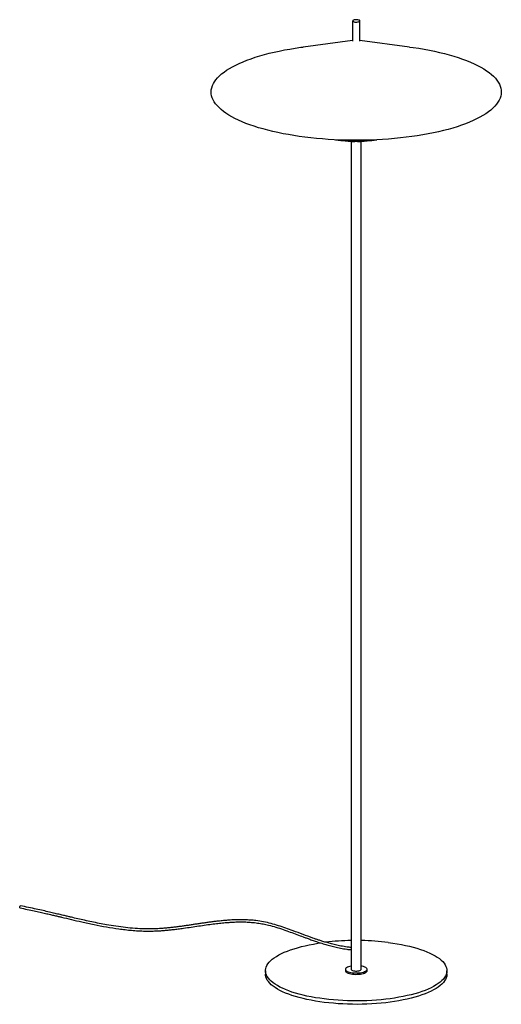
# Paper-space layout '_Dimétrica' of a CAD drawing. Header units: millimetres. Extents: x -464 to 200, y -1259 to 100.
import ezdxf

# ---------------------------------------------------------------- set-up
doc = ezdxf.new("R2010")
doc.units = ezdxf.units.MM

psp = doc.layouts.new('_Dimétrica')

# ---------------------------------------------------------------- linework, layer by layer
at = {"color": 7, "linetype": 'Continuous', "lineweight": 25}
for p, q in [((-5, 98.1), (-5, 69.9)), ((5, 69.9), (5, 98.1)), ((-5, 71), (-73.3, 62)), ((73.3, 62), (5, 71)), ((-23.9, -66.6), (-2.2, -69)), ((2.2, -69), (23.9, -66.6)), ((-7, -68.5), (-7, -1210.6)), ((7, -1210.6), (7, -68.5)), ((-125, -1212.5), (-125, -1217.2)), ((-15, -1210.6), (-15, -1212.5)), ((15, -1212.5), (15, -1210.6)), ((125, -1217.2), (125, -1212.5))]:
    psp.add_line(p, q, dxfattribs=at)
at = {"color": 7, "linetype": 'Continuous', "lineweight": 25, "flags": 128}
for points in [[(-1.8, 96.5), (-0.4, 96.4), (0.9, 96.4), (2.2, 96.6), (3.3, 96.8), (4.2, 97.2), (4.8, 97.6), (5, 98), (4.8, 98.5), (4.3, 98.9), (3.5, 99.2), (2.4, 99.5), (1.1, 99.7), (-0.2, 99.7), (-1.6, 99.6), (-2.8, 99.4), (-3.8, 99.1), (-4.5, 98.7), (-4.9, 98.3), (-5, 97.9), (-4.6, 97.4), (-3.9, 97), (-3, 96.7), (-1.8, 96.5)], [(73.3, 62), (78.5, 61.3), (86.1, 60.2), (93.6, 58.9), (100.9, 57.6), (108.1, 56.1), (115, 54.5), (121.8, 52.9), (128.3, 51.1), (134.6, 49.3), (140.7, 47.4), (146.5, 45.4), (152.1, 43.3), (157.4, 41.1), (162.4, 38.9), (167.2, 36.6), (171.6, 34.2), (175.8, 31.8), (179.6, 29.3), (183.1, 26.8), (186.3, 24.2), (189.2, 21.6), (191.8, 18.9), (194, 16.2), (195.8, 13.5), (197.4, 10.8), (198.6, 8), (199.4, 5.2), (199.9, 2.4), (200, -0.4), (199.8, -3.1), (199.2, -5.9), (198.3, -8.7), (197, -11.5), (195.4, -14.2), (193.4, -16.9), (191.2, -19.6), (188.5, -22.3), (185.6, -24.9), (182.3, -27.4), (178.7, -30), (174.7, -32.4), (170.5, -34.8), (166, -37.2), (161.2, -39.5), (156.1, -41.7), (150.7, -43.8), (145.1, -45.9), (139.2, -47.9), (133, -49.8), (126.7, -51.6), (120.1, -53.3), (113.3, -54.9), (106.3, -56.5), (99.1, -57.9), (91.7, -59.2), (84.2, -60.5), (76.5, -61.6), (68.7, -62.6), (60.8, -63.5), (52.8, -64.3), (44.6, -65), (36.4, -65.6), (28.2, -66), (19.8, -66.3), (11.5, -66.6), (3.1, -66.7), (-5.3, -66.6), (-13.6, -66.5), (-22, -66.3), (-30.3, -65.9), (-38.5, -65.4), (-46.7, -64.8), (-54.8, -64.1), (-62.8, -63.3), (-70.7, -62.4), (-78.5, -61.3), (-86.1, -60.2), (-93.6, -58.9), (-100.9, -57.6), (-108.1, -56.1), (-115, -54.5), (-121.8, -52.9), (-128.3, -51.1), (-134.6, -49.3), (-140.7, -47.4), (-146.5, -45.4), (-152.1, -43.3), (-157.4, -41.1), (-162.4, -38.9), (-167.2, -36.6), (-171.6, -34.2), (-175.8, -31.8), (-179.6, -29.3), (-183.1, -26.8), (-186.3, -24.2), (-189.2, -21.6), (-191.8, -18.9), (-194, -16.2), (-195.8, -13.5), (-197.4, -10.8), (-198.6, -8), (-199.4, -5.2), (-199.9, -2.4), (-200, 0.4), (-199.8, 3.1), (-199.2, 5.9), (-198.3, 8.7), (-197, 11.5), (-195.4, 14.2), (-193.4, 16.9), (-191.2, 19.6), (-188.5, 22.3), (-185.6, 24.9), (-182.3, 27.4), (-178.7, 30), (-174.7, 32.4), (-170.5, 34.8), (-166, 37.2), (-161.2, 39.5), (-156.1, 41.7), (-150.7, 43.8), (-145.1, 45.9), (-139.2, 47.9), (-133, 49.8), (-126.7, 51.6), (-120.1, 53.3), (-113.3, 54.9), (-106.3, 56.5), (-99.1, 57.9), (-91.7, 59.2), (-84.2, 60.5), (-76.5, 61.6), (-73.3, 62)], [(-463.8, -1125.8), (-463.9, -1125.7), (-464, -1125.3), (-464, -1124.8), (-463.9, -1124.3), (-463.8, -1123.7), (-463.6, -1123.3), (-463.4, -1123), (-463.2, -1122.9)], [(44.2, -1173.5), (50.4, -1174.3), (56.4, -1175.3), (62.2, -1176.3), (67.9, -1177.5), (73.4, -1178.7), (78.7, -1180.1), (83.7, -1181.5), (88.6, -1183.1), (93.1, -1184.7), (97.4, -1186.4), (101.5, -1188.1), (105.2, -1190), (108.7, -1191.9), (111.8, -1193.8), (114.6, -1195.8), (117.1, -1197.9), (119.3, -1200), (121.1, -1202.1), (122.6, -1204.3), (123.7, -1206.5), (124.5, -1208.7), (124.9, -1210.9), (125, -1213.1), (124.7, -1215.3), (124.1, -1217.5), (123.1, -1219.7), (121.8, -1221.9), (120.1, -1224), (118.1, -1226.2), (115.7, -1228.2), (113, -1230.3), (110, -1232.2), (106.7, -1234.2), (103.1, -1236), (99.2, -1237.8), (95, -1239.6), (90.5, -1241.2), (85.8, -1242.8), (80.9, -1244.2), (75.7, -1245.6), (70.3, -1246.9), (64.7, -1248.1), (58.9, -1249.2), (52.9, -1250.2), (46.8, -1251.1), (40.6, -1251.9), (34.3, -1252.5), (27.8, -1253.1), (21.3, -1253.5), (14.7, -1253.9), (8.1, -1254.1), (1.4, -1254.1), (-5.2, -1254.1), (-11.9, -1254), (-18.5, -1253.7), (-25, -1253.3), (-31.5, -1252.8), (-37.9, -1252.2), (-44.2, -1251.4), (-50.4, -1250.6), (-56.4, -1249.7), (-62.2, -1248.6), (-67.9, -1247.5), (-73.4, -1246.2), (-78.7, -1244.9), (-83.7, -1243.4), (-88.6, -1241.9), (-93.1, -1240.3), (-97.4, -1238.6), (-101.5, -1236.8), (-105.2, -1235), (-108.7, -1233.1), (-111.8, -1231.1), (-114.6, -1229.1), (-117.1, -1227.1), (-119.3, -1225), (-121.1, -1222.8), (-122.6, -1220.7), (-123.7, -1218.5), (-124.5, -1216.3), (-124.9, -1214.1), (-125, -1211.8), (-124.7, -1209.6), (-124.1, -1207.4), (-123.1, -1205.2), (-121.8, -1203), (-120.1, -1200.9), (-118.1, -1198.8), (-115.7, -1196.7), (-113, -1194.7), (-110, -1192.7), (-106.7, -1190.8), (-103.1, -1188.9), (-99.2, -1187.1), (-95, -1185.4), (-90.5, -1183.7), (-85.8, -1182.2), (-80.9, -1180.7), (-75.7, -1179.3), (-70.3, -1178), (-64.7, -1176.8), (-58.9, -1175.7), (-52.9, -1174.7), (-49.2, -1174.2)], [(-7, -1206.2), (-8.9, -1206.6), (-10.6, -1207.1), (-12.1, -1207.6), (-13.3, -1208.3), (-14.2, -1209), (-14.8, -1209.7), (-15, -1210.5), (-14.9, -1211.3), (-14.4, -1212), (-13.6, -1212.7), (-12.4, -1213.4), (-11, -1214), (-9.3, -1214.5), (-7.4, -1214.9), (-5.3, -1215.3)], [(-5.3, -1215.3), (-3.1, -1215.5), (-0.8, -1215.6), (1.5, -1215.6), (3.7, -1215.4), (5.9, -1215.2), (7.9, -1214.8), (9.8, -1214.4), (11.4, -1213.8), (12.8, -1213.2), (13.8, -1212.5), (14.5, -1211.8), (14.9, -1211.1), (15, -1210.3), (14.7, -1209.5), (14, -1208.8), (13, -1208.1), (11.7, -1207.5), (10.2, -1206.9), (8.4, -1206.4), (7, -1206.2)], [(125, -1217.2), (125, -1217.8), (124.7, -1220), (124.1, -1222.2), (123.1, -1224.4), (121.8, -1226.6), (120.1, -1228.8), (118.1, -1230.9), (115.7, -1233), (113, -1235), (110, -1237), (106.7, -1238.9), (103.1, -1240.7), (99.2, -1242.5), (95, -1244.3), (90.5, -1245.9), (85.8, -1247.5), (80.9, -1249), (75.7, -1250.3), (70.3, -1251.6), (64.7, -1252.8), (58.9, -1253.9), (52.9, -1254.9), (46.8, -1255.8), (40.6, -1256.6), (34.3, -1257.3), (27.8, -1257.8), (21.3, -1258.2), (14.7, -1258.6), (8.1, -1258.8), (1.4, -1258.9), (-5.2, -1258.8), (-11.9, -1258.7), (-18.5, -1258.4), (-25, -1258), (-31.5, -1257.5), (-37.9, -1256.9), (-44.2, -1256.2), (-50.4, -1255.3), (-56.4, -1254.4), (-62.2, -1253.3), (-67.9, -1252.2), (-73.4, -1250.9), (-78.7, -1249.6), (-83.7, -1248.1), (-88.6, -1246.6), (-93.1, -1245), (-97.4, -1243.3), (-101.5, -1241.5), (-105.2, -1239.7), (-108.7, -1237.8), (-111.8, -1235.8), (-114.6, -1233.8), (-117.1, -1231.8), (-119.3, -1229.7), (-121.1, -1227.5), (-122.6, -1225.4), (-123.7, -1223.2), (-124.5, -1221), (-124.9, -1218.8), (-125, -1217.2)], [(-15, -1212.5), (-14.9, -1213.2), (-14.4, -1213.9), (-13.6, -1214.6), (-12.4, -1215.3), (-11, -1215.9), (-9.3, -1216.4), (-7.4, -1216.8), (-5.3, -1217.2)], [(-7, -1210.6), (-7, -1210.8), (-6.7, -1211.3), (-6, -1211.8), (-5.1, -1212.2), (-3.9, -1212.5), (-2.5, -1212.8)], [(-5.3, -1217.2), (-3.1, -1217.4), (-0.8, -1217.5), (1.5, -1217.4), (3.7, -1217.3), (5.9, -1217.1), (7.9, -1216.7), (9.8, -1216.3), (11.4, -1215.7), (12.8, -1215.1), (13.8, -1214.4), (14.5, -1213.7), (14.9, -1212.9), (15, -1212.5)], [(-2.5, -1212.8), (-1, -1212.9), (0.6, -1212.9), (2.1, -1212.8), (3.6, -1212.6), (4.8, -1212.3), (5.8, -1211.9), (6.5, -1211.4), (6.9, -1210.9), (7, -1210.6)]]:
    psp.add_lwpolyline(points, dxfattribs=at)
at = {"color": 7, "linetype": 'Continuous', "lineweight": 25}
for centre, radius, start, end in [((0, 146), 213.9, 262.3611, 277.6389), ((0, 147.5), 215.1, 263.5573, 276.4427), ((-0.7, -1525.8), 355, 91.021, 96.6983), ((0.9, -1522.6), 351.8, 82.9238, 89.0001)]:
    psp.add_arc(centre, radius, start, end, dxfattribs=at)
for points, knots in [([(-463.8, -1125.9), (-460.4, -1126.5), (-453.8, -1127.8), (-444.5, -1129.8), (-436.2, -1131.7), (-428.6, -1133.4), (-422, -1134.9), (-416.1, -1136.3), (-411, -1137.5), (-403.3, -1139.3), (-392.6, -1141.9), (-377.6, -1145.4), (-361.5, -1148.9), (-344.4, -1152.2), (-330.1, -1154.5), (-318.5, -1155.9), (-309.6, -1156.8), (-300.4, -1157.5), (-291.1, -1157.8), (-282.3, -1157.8), (-274.7, -1157.6), (-268.3, -1157.2), (-263, -1156.8), (-257.7, -1156.3), (-251.9, -1155.6), (-245.3, -1154.8), (-237.1, -1153.7), (-227.6, -1152.3), (-217.2, -1150.8), (-207.1, -1149.3), (-197.6, -1148), (-188.8, -1146.9), (-180.9, -1146.2), (-174, -1145.7), (-167.3, -1145.3), (-160.2, -1145.1), (-152.4, -1145.2), (-144.2, -1145.7), (-136.2, -1146.6), (-128.4, -1147.9), (-120, -1149.8), (-110.8, -1152.3), (-100.8, -1155.6), (-91.1, -1159), (-81.9, -1162.5), (-74.6, -1165.2), (-68.7, -1167.4), (-63.7, -1169.3), (-57.8, -1171.3), (-51.1, -1173.6), (-44.1, -1175.8), (-36.9, -1177.9), (-29.5, -1179.8), (-21.5, -1181.5), (-13.9, -1182.8), (-9, -1183.3), (-7, -1183.5)], [0, 0, 0, 0, 0.022192, 0.042335, 0.060519, 0.076817, 0.091292, 0.103994, 0.114967, 0.124474, 0.154318, 0.185119, 0.222178, 0.25923, 0.29622, 0.314864, 0.334143, 0.354143, 0.374758, 0.394187, 0.411915, 0.424617, 0.436173, 0.447093, 0.459794, 0.474592, 0.491296, 0.514836, 0.538144, 0.561128, 0.582664, 0.602112, 0.619502, 0.634991, 0.648082, 0.663685, 0.681496, 0.699108, 0.716707, 0.733497, 0.749717, 0.771772, 0.793911, 0.815704, 0.836168, 0.855256, 0.864529, 0.87562, 0.888569, 0.903421, 0.920239, 0.934888, 0.950863, 0.968245, 0.987145, 1, 1, 1, 1]), ([(-7, -1180.5), (-8.9, -1180.3), (-13.5, -1179.8), (-20.8, -1178.5), (-28.5, -1176.9), (-35.4, -1175.2), (-41.6, -1173.4), (-47, -1171.8), (-51.8, -1170.2), (-56, -1168.8), (-63.1, -1166.3), (-73.4, -1162.5), (-85.8, -1157.8), (-97.1, -1153.7), (-107.2, -1150.3), (-117.4, -1147.3), (-127.8, -1144.9), (-137.4, -1143.4), (-146, -1142.6), (-153.8, -1142.2), (-161.6, -1142.1), (-168.3, -1142.3), (-173.6, -1142.6), (-177.2, -1142.9), (-180.3, -1143.1), (-183.3, -1143.4), (-186.8, -1143.7), (-191.2, -1144.2), (-196.3, -1144.8), (-201.8, -1145.5), (-207.3, -1146.3), (-212.8, -1147.1), (-218.3, -1147.9), (-223.7, -1148.7), (-229.1, -1149.5), (-234.6, -1150.3), (-240.2, -1151.1), (-245.8, -1151.9), (-251.3, -1152.5), (-256.6, -1153.1), (-261.2, -1153.6), (-264.9, -1153.9), (-268.2, -1154.2), (-271.6, -1154.4), (-275.8, -1154.6), (-280.6, -1154.8), (-285.9, -1154.8), (-294.1, -1154.7), (-304.8, -1154.2), (-318.2, -1153), (-331.2, -1151.3), (-343.3, -1149.3), (-354.4, -1147.2), (-364.6, -1145.2), (-374.4, -1143), (-383.8, -1140.9), (-391.3, -1139.1), (-397.4, -1137.7), (-402.6, -1136.4), (-408.7, -1135), (-415.6, -1133.4), (-423.4, -1131.5), (-432, -1129.5), (-441.5, -1127.4), (-452, -1125.1), (-459.4, -1123.7), (-463.2, -1122.9)], [0, 0, 0, 0, 0.0120203, 0.0304225, 0.0471052, 0.0621839, 0.075739, 0.087624, 0.0981327, 0.1072936, 0.1155232, 0.1454229, 0.1763251, 0.1985644, 0.2207544, 0.242989, 0.2655465, 0.2885906, 0.3050622, 0.3218408, 0.3389453, 0.3562305, 0.3657938, 0.3737754, 0.3801561, 0.3860441, 0.3934122, 0.4034402, 0.4153489, 0.4278337, 0.440233, 0.4525363, 0.4647327, 0.4768116, 0.4888062, 0.5012748, 0.5137748, 0.5262948, 0.5388232, 0.5510109, 0.5613262, 0.5696067, 0.5757095, 0.5830176, 0.5921491, 0.6030752, 0.6149511, 0.6265803, 0.6565641, 0.6852263, 0.7133846, 0.7412293, 0.7634604, 0.785712, 0.8074304, 0.8278135, 0.8469062, 0.8564125, 0.867725, 0.8808808, 0.8959256, 0.9129154, 0.9315606, 0.9522247, 0.9750006, 1, 1, 1, 1])]:
    psp.add_open_spline(points, degree=3, knots=knots, dxfattribs=at)

doc.saveas('drawing.dxf')
